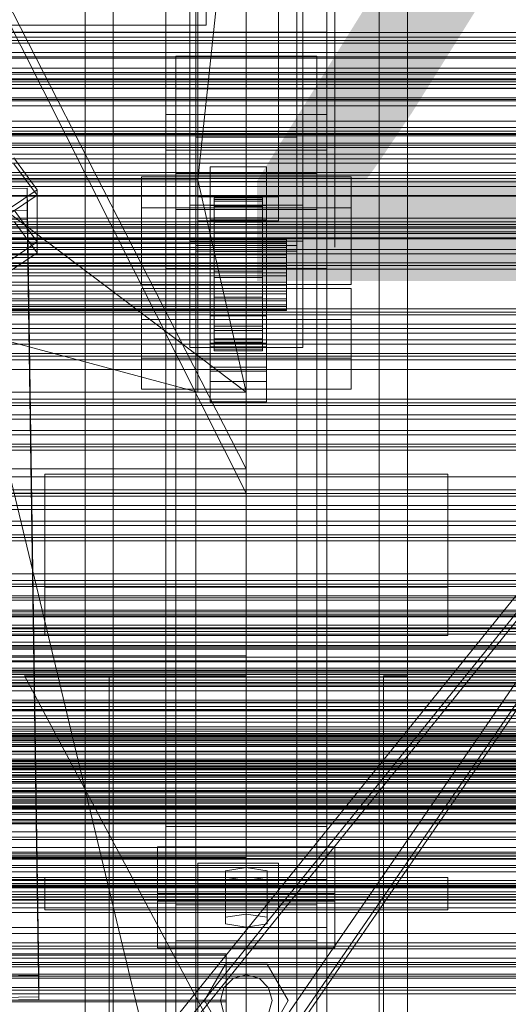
# Model space of a CAD drawing. Header units: millimetres. Extents: x -2233 to 61924, y -68080 to 6847.
# Tile 154 of 256: x 374 to 495, y -34623 to -34379. Entities that reach past the tile are written whole.
import ezdxf

# ---------------------------------------------------------------- set-up
doc = ezdxf.new("R2010")
doc.units = ezdxf.units.MM
for name, color, linetype, lineweight in [('COTAS_O', 1, 'Continuous', 0), ('COTAS_P', 1, 'Continuous', 0), ('frontal_briquetadora', 7, 'Continuous', 0), ('frontal_C01', 7, 'Continuous', 0), ('frontal_C02', 7, 'Continuous', 0), ('frontal_C03', 7, 'Continuous', 0), ('frontal_mezcladora', 7, 'Continuous', 0), ('frontal_secador', 7, 'Continuous', 0), ('frontal_tolva', 7, 'Continuous', 0), ('frontal_tolva-C01', 7, 'Continuous', 0)]:
    doc.layers.add(name, color=color, linetype=linetype, lineweight=lineweight)
doc.dimstyles.new('R19_100', dxfattribs={"dimtxt": 250, "dimasz": 150, "dimexe": 150, "dimexo": 80, "dimgap": 100, "dimtad": 1, "dimtih": 1, "dimtoh": 1, "dimdsep": 46, "dimcen": 0.09, "dimadec": 0, "dimazin": 0, "dimtfac": 1, "dimtdec": 4, "dimtofl": 0, "dimtmove": 0, "dimatfit": 3, "dimfxl": 1, "dimtolj": 1, "dimtzin": 0, "dimarcsym": 0})

# ---------------------------------------------------------------- blocks, each defined once
blk = doc.blocks.new('DIM_R27_48')
at = {"layer": 'COTAS_P'}
for p, q in [((-1750, -34600), (-1600, -34555)), ((2600, -34600), (2450, -34555)), ((-1750, -35500), (-1750, -34600)), ((-1750, -34600), (2600, -34600)), ((-1750, -34600), (-1600, -34645)), ((2600, -34600), (2450, -34645)), ((2600, -35500), (2600, -34600))]:
    blk.add_line(p, q, dxfattribs=at)
blk.add_text('4350 P', height=250, dxfattribs=at).set_placement((425, -34500))
blk = doc.blocks.new('DIM_R27_50')
at = {"layer": 'COTAS_P'}
for p, q in [((1705.78, -34504.95), (1551.9, -34475.9)), ((-194.22, -34704.95), (1705.78, -34504.95)), ((1705.78, -34504.95), (1561.32, -34565.4)), ((1800, -35400), (1705.78, -34504.95)), ((-194.22, -34704.95), (-49.75, -34644.49)), ((-100, -35600), (-194.22, -34704.95)), ((-194.22, -34704.95), (-40.33, -34734))]:
    blk.add_line(p, q, dxfattribs=at)
blk.add_text('1910.5 P', height=250, rotation=6.009, dxfattribs=at).set_placement((745.32, -34505.49))
blk = doc.blocks.new('DIM_R27_52')
at = {"layer": 'COTAS_O'}
for p, q in [((-1725, -33700), (-1575, -33655)), ((1725, -33700), (1575, -33655)), ((-1725, -34400), (-1725, -33700)), ((-1725, -33700), (1725, -33700)), ((-1725, -33700), (-1575, -33745)), ((1725, -33700), (1575, -33745)), ((1725, -34400), (1725, -33700))]:
    blk.add_line(p, q, dxfattribs=at)
blk.add_text('3450 O', height=250, dxfattribs=at).set_placement((0, -33600))
blk = doc.blocks.new('DIM_R27_53')
at = {"layer": 'COTAS_P'}
for p, q in [((-150, -32000), (550, -32000)), ((550, -32000), (505, -32150)), ((550, -34600), (550, -32000)), ((550, -32000), (595, -32150)), ((550, -34600), (505, -34450)), ((550, -34600), (595, -34450)), ((-150, -34600), (550, -34600))]:
    blk.add_line(p, q, dxfattribs=at)
blk.add_text('2600 P', height=250, rotation=90, dxfattribs=at).set_placement((450, -33300))
blk = doc.blocks.new('DIM_R27_56')
at = {"layer": 'COTAS_O'}
for p, q in [((-650, -34200), (-500, -34155)), ((650, -34200), (500, -34155)), ((-650, -34900), (-650, -34200)), ((-650, -34200), (650, -34200)), ((-650, -34200), (-500, -34245)), ((650, -34200), (500, -34245)), ((650, -34900), (650, -34200))]:
    blk.add_line(p, q, dxfattribs=at)
blk.add_text('1300 O', height=250, dxfattribs=at).set_placement((0, -34100))
blk = doc.blocks.new('DIM_R27_61')
at = {"layer": 'COTAS_P'}
for p, q in [((-305, -34680), (395, -34680)), ((395, -34680), (350, -34830)), ((395, -36000), (395, -34680)), ((395, -34680), (440, -34830)), ((395, -36000), (350, -35850)), ((395, -36000), (440, -35850)), ((-305, -36000), (395, -36000))]:
    blk.add_line(p, q, dxfattribs=at)
blk.add_text('1320 P', height=250, rotation=90, dxfattribs=at).set_placement((295, -35340))

msp = doc.modelspace()

# ---------------------------------------------------------------- linework, layer by layer
at = {"layer": 'frontal_briquetadora'}
for p, q in [((210, -33820), (416.55, -34680)), ((430, -34680), (430, -33820)), ((210, -34060), (430, -34490)), ((210, -34060), (430, -34496)), ((430, -34060), (430, -34490)), ((430, -34060), (430, -34496)), ((430, -34680), (430, -34260)), ((430, -34496), (430, -34260)), ((430, -34471), (210, -34305)), ((430, -34305), (418, -34418.333)), ((430, -34471), (430, -34305)), ((430, -34680), (430, -34305)), ((430, -34305), (430, -34496)), ((430, -34365.89), (430, -34381.1)), ((452, -34365.89), (452, -34381.1)), ((430, -34381.1), (430, -34394.762)), ((452, -34381.1), (452, -34394.762)), ((430, -34394.762), (430, -34406.677)), ((452, -34394.762), (452, -34406.677)), ((452, -34399.964), (452, -34398.226)), ((452, -34403.095), (452, -34399.964)), ((452, -34407), (452, -34403.095)), ((210, -34407), (452, -34407)), ((430, -34406.677), (430, -34416.673)), ((452, -34406.677), (452, -34416.673)), ((452, -34407), (452, -34410.905)), ((452, -34410.905), (452, -34414.036)), ((452, -34414.036), (452, -34415.774)), ((222, -34418.333), (418, -34418.333)), ((418, -34471), (222, -34418.333)), ((418, -34418.333), (418, -34471)), ((430, -34471), (418, -34418.333)), ((430, -34416.673), (430, -34424.603)), ((452, -34416.673), (452, -34424.603)), ((430, -34424.603), (430, -34430.351)), ((452, -34424.603), (452, -34430.351)), ((430, -34430.351), (430, -34433.833)), ((452, -34430.351), (452, -34433.833)), ((430, -34433.833), (430, -34435)), ((452, -34433.833), (452, -34435)), ((210, -34471), (430, -34471)), ((430, -34471), (222, -34471)), ((418, -34471), (222, -34471)), ((418, -34471), (430, -34471)), ((430, -34471), (430, -34680)), ((430, -34471), (430, -34496)), ((430, -34490), (210, -34490)), ((210, -34496), (430, -34496)), ((430, -34496), (430, -34680))]:
    msp.add_line(p, q, dxfattribs=at)
at = {"layer": 'frontal_C01'}
for p, q in [((417.5, -34657.873), (417.5, -34055.074)), ((442.5, -34055.074), (442.5, -34657.873)), ((417.5, -34684.054), (417.5, -34081.254)), ((442.5, -34684.054), (442.5, -34081.254)), ((410, -34410.962), (410, -34087.423)), ((450, -34410.962), (450, -34087.423)), ((410, -34646.889), (410, -34323.351)), ((450, -34323.351), (450, -34646.889)), ((450, -34381.706), (450, -34348.002)), ((416, -34451.787), (416, -34360.426)), ((444, -34360.426), (444, -34451.787)), ((416, -34368.515), (416, -34459.876)), ((444, -34459.876), (444, -34368.515)), ((410, -34695.038), (410, -34371.499)), ((450, -34381.706), (450, -34370.922)), ((450, -34695.038), (450, -34371.499)), ((410, -34372.443), (410, -34410.962)), ((410, -34695.982), (410, -34372.443)), ((450, -34410.962), (450, -34372.443)), ((450, -34372.443), (450, -34695.982)), ((-450, -34381.706), (450, -34381.706)), ((412.5, -34395.747), (412.5, -34387.659)), ((412.5, -34387.659), (447.5, -34387.659)), ((412.5, -34666.919), (412.5, -34387.659)), ((447.5, -34387.659), (447.5, -34395.747)), ((447.5, -34387.659), (447.5, -34666.919)), ((447.5, -34395.747), (412.5, -34395.747)), ((412.5, -34675.008), (412.5, -34395.747)), ((447.5, -34675.008), (447.5, -34395.747)), ((410, -34410.962), (450, -34410.962)), ((410, -34734.501), (410, -34410.962)), ((450, -34734.501), (450, -34410.962)), ((372.35, -34412.905), (378.086, -34420.791)), ((357.646, -34420.67), (375.644, -34420.425)), ((378.086, -34420.791), (366.618, -34428.527)), ((375.644, -34420.425), (375.644, -34425.817)), ((375.644, -34420.425), (378.512, -34615.535)), ((378.143, -34433.733), (378.086, -34420.791)), ((375.644, -34425.817), (357.646, -34426.063)), ((378.143, -34433.733), (372.408, -34425.846)), ((378.512, -34620.928), (375.644, -34425.817)), ((366.675, -34441.469), (378.143, -34433.733)), ((404, -34462.533), (404, -34445.278)), ((404, -34445.278), (456, -34445.278)), ((404, -34452.982), (404, -34445.278)), ((456, -34445.278), (456, -34462.533)), ((456, -34445.278), (456, -34452.982)), ((444, -34451.787), (416, -34451.787)), ((416, -34451.787), (416, -34459.876)), ((444, -34459.876), (444, -34451.787)), ((456, -34452.982), (404, -34452.982)), ((404, -34452.982), (404, -34470.237)), ((456, -34470.237), (456, -34452.982)), ((416, -34459.876), (444, -34459.876)), ((456, -34462.533), (404, -34462.533)), ((404, -34462.533), (404, -34470.237)), ((456, -34470.237), (456, -34462.533)), ((404, -34470.237), (456, -34470.237)), ((380, -34519.343), (380, -34491.345)), ((380, -34491.345), (480, -34491.345)), ((380, -34531.343), (380, -34491.345)), ((480, -34491.345), (480, -34519.343)), ((480, -34491.345), (480, -34531.343)), ((480, -34519.343), (380, -34519.343)), ((380, -34519.343), (380, -34531.343)), ((480, -34531.343), (480, -34519.343)), ((430, -34531.343), (-430, -34531.343)), ((380, -34531.343), (480, -34531.343)), ((430, -34531.343), (430, -34536.343)), ((430, -34536.343), (-430, -34536.343)), ((430, -34536.343), (430, -34586.343)), ((430, -34644.343), (375, -34541.343)), ((375, -34541.343), (430, -34541.343)), ((390, -34644.343), (390, -34541.343)), ((390, -34541.343), (396, -34541.343)), ((396, -34644.343), (396, -34541.343)), ((430, -34541.343), (430, -34644.343)), ((464, -34644.343), (464, -34541.343)), ((464, -34541.343), (470, -34541.343)), ((470, -34644.343), (470, -34541.343)), ((408, -34597.189), (408, -34583.709)), ((408, -34583.709), (452, -34583.709)), ((408, -34595.264), (408, -34583.709)), ((452, -34583.709), (452, -34597.189)), ((452, -34583.709), (452, -34595.264)), ((430, -34586.343), (-430, -34586.343)), ((430, -34586.343), (430, -34591.343)), ((418, -34593.145), (418, -34587.753)), ((418, -34587.753), (438, -34587.753)), ((418, -34733.054), (418, -34587.753)), ((430, -34588.831), (424.804, -34589.64)), ((435.196, -34589.64), (430, -34588.831)), ((430, -34600.387), (430, -34588.831)), ((438, -34587.753), (438, -34593.145)), ((438, -34587.753), (438, -34733.054)), ((430, -34591.343), (-430, -34591.343)), ((380, -34591.343), (480, -34591.343)), ((380, -34599.343), (380, -34591.343)), ((424.804, -34589.64), (424.804, -34591.258)), ((424.804, -34601.196), (424.804, -34589.64)), ((424.804, -34591.258), (430, -34592.067)), ((424.804, -34602.813), (424.804, -34591.258)), ((430, -34592.067), (435.196, -34591.258)), ((435.196, -34591.258), (435.196, -34589.64)), ((435.196, -34601.196), (435.196, -34589.64)), ((435.196, -34602.813), (435.196, -34591.258)), ((480, -34599.343), (480, -34591.343)), ((438, -34593.145), (418, -34593.145)), ((418, -34593.145), (418, -34738.446)), ((430, -34592.067), (430, -34603.622)), ((438, -34738.446), (438, -34593.145)), ((452, -34595.264), (408, -34595.264)), ((408, -34595.264), (408, -34608.745)), ((452, -34608.745), (452, -34595.264)), ((452, -34597.189), (408, -34597.189)), ((408, -34597.189), (408, -34608.745)), ((452, -34608.745), (452, -34597.189)), ((380, -34599.343), (480, -34599.343)), ((390, -34599.343), (397, -34599.343)), ((390, -35975), (390, -34599.343)), ((397, -35975), (397, -34599.343)), ((397, -34599.343), (463, -34599.343)), ((424.804, -34601.196), (430, -34600.387)), ((424.804, -34602.813), (424.804, -34601.196)), ((430, -34600.387), (435.196, -34601.196)), ((435.196, -34601.196), (435.196, -34602.813)), ((463, -34599.343), (470, -34599.343)), ((463, -35975), (463, -34599.343)), ((470, -35975), (470, -34599.343)), ((430, -34603.622), (424.804, -34602.813)), ((435.196, -34602.813), (430, -34603.622)), ((408, -34608.745), (452, -34608.745)), ((-425, -34610.606), (425, -34610.606)), ((425, -34610.606), (425, -34624.302)), ((425, -34610.606), (425, -34622.162)), ((419.6, -34621.843), (424.8, -34612.836)), ((424.8, -34612.836), (435.2, -34612.836)), ((435.2, -34612.836), (440.4, -34621.843)), ((378.512, -34615.535), (360.514, -34615.781)), ((378.512, -34620.928), (378.512, -34615.535)), ((426.8, -34616.301), (430, -34615.443)), ((430, -34615.443), (433.2, -34616.301)), ((423.6, -34621.843), (424.457, -34618.643)), ((424.457, -34618.643), (426.8, -34616.301)), ((433.2, -34616.301), (435.543, -34618.643)), ((435.543, -34618.643), (436.4, -34621.843)), ((360.514, -34621.173), (378.512, -34620.928)), ((425, -34622.162), (-425, -34622.162)), ((424.8, -34630.85), (419.6, -34621.843)), ((424.457, -34625.043), (423.6, -34621.843)), ((425, -34635.858), (425, -34622.162)), ((440.4, -34621.843), (435.2, -34630.85)), ((436.4, -34621.843), (435.543, -34625.043))]:
    msp.add_line(p, q, dxfattribs=at)
at = {"layer": 'frontal_C02'}
for p, q in [((390, -35975), (390, -33530.372)), ((397, -35975), (397, -33530.372)), ((463, -35975), (463, -33530.372)), ((470, -35975), (470, -33530.372)), ((390, -35975), (390, -34035.57)), ((397, -35975), (397, -34035.57)), ((463, -35975), (463, -34035.57)), ((470, -35975), (470, -34035.57)), ((410, -34402.112), (410, -34044.45)), ((450, -34044.45), (450, -34402.112)), ((410, -34440.294), (410, -34082.632)), ((450, -34440.294), (450, -34082.632)), ((410, -34578.704), (410, -34221.042)), ((450, -34221.042), (450, -34578.704)), ((417.5, -34406.362), (417.5, -34230.064)), ((442.5, -34230.064), (442.5, -34406.362)), ((417.5, -34436.044), (417.5, -34259.747)), ((442.5, -34436.044), (442.5, -34259.747)), ((410, -34626.431), (410, -34268.769)), ((450, -34626.431), (450, -34268.769)), ((418, -34422.539), (418, -34278.508)), ((438, -34278.508), (438, -34422.539)), ((418, -34284.469), (418, -34428.5)), ((438, -34428.5), (438, -34284.469)), ((416, -34424.583), (416, -34332.424)), ((444, -34332.424), (444, -34424.583)), ((416, -34341.366), (416, -34433.524)), ((444, -34433.524), (444, -34341.366)), ((450, -34402.112), (410, -34402.112)), ((410, -34402.112), (410, -34440.294)), ((410, -34759.774), (410, -34402.112)), ((450, -34440.294), (450, -34402.112)), ((450, -34402.112), (450, -34759.774)), ((417.5, -34436.044), (417.5, -34406.362)), ((417.5, -34406.362), (442.5, -34406.362)), ((442.5, -34407.76), (417.5, -34407.76)), ((417.5, -34407.76), (417.5, -34434.646)), ((417.5, -34946.786), (417.5, -34407.76)), ((442.5, -34406.362), (442.5, -34436.044)), ((442.5, -34434.646), (442.5, -34407.76)), ((442.5, -34407.76), (442.5, -34946.786)), ((372.35, -34414.336), (378.086, -34422.154)), ((421, -34418.721), (421, -34415.144)), ((421, -34415.144), (435, -34415.144)), ((421, -34455.235), (421, -34415.144)), ((435, -34415.144), (435, -34418.721)), ((435, -34415.144), (435, -34455.235)), ((404, -34436.682), (404, -34417.607)), ((404, -34417.607), (456, -34417.607)), ((404, -34425.243), (404, -34417.607)), ((412.5, -34425.674), (412.5, -34416.732)), ((412.5, -34416.732), (447.5, -34416.732)), ((412.5, -34598.096), (412.5, -34416.732)), ((447.5, -34416.732), (447.5, -34425.674)), ((447.5, -34416.732), (447.5, -34598.096)), ((456, -34417.607), (456, -34436.682)), ((456, -34417.607), (456, -34425.243)), ((435, -34418.721), (421, -34418.721)), ((421, -34418.721), (421, -34458.812)), ((435, -34458.812), (435, -34418.721)), ((357.646, -34422.465), (375.644, -34422.222)), ((378.086, -34422.154), (366.618, -34429.823)), ((375.644, -34422.222), (375.644, -34428.183)), ((375.644, -34422.222), (378.512, -34615.627)), ((378.143, -34436.46), (378.086, -34422.154)), ((438, -34422.539), (418, -34422.539)), ((418, -34422.539), (418, -34428.5)), ((422, -34432.754), (422, -34422.763)), ((422, -34422.763), (422, -34423.209)), ((422, -34422.763), (434, -34422.763)), ((422, -34423.61), (422, -34422.763)), ((422, -34432.965), (422, -34423.209)), ((422, -34423.209), (422, -34424.918)), ((422, -34423.209), (434, -34423.209)), ((434, -34423.209), (434, -34422.763)), ((434, -34422.763), (434, -34432.754)), ((434, -34422.763), (434, -34423.61)), ((434, -34424.918), (434, -34423.209)), ((434, -34423.209), (434, -34432.965)), ((438, -34428.5), (438, -34422.539)), ((456, -34425.243), (404, -34425.243)), ((404, -34425.243), (404, -34444.318)), ((447.5, -34425.674), (412.5, -34425.674)), ((412.5, -34607.038), (412.5, -34425.674)), ((444, -34424.583), (416, -34424.583)), ((416, -34424.583), (416, -34433.524)), ((421, -34428.258), (421, -34424.682)), ((421, -34424.682), (435, -34424.682)), ((421, -34464.773), (421, -34424.682)), ((422, -34433.156), (422, -34423.61)), ((422, -34423.61), (434, -34423.61)), ((422, -34425.694), (422, -34423.61)), ((422, -34433.775), (422, -34424.918)), ((422, -34424.918), (422, -34427.774)), ((422, -34424.918), (434, -34424.918)), ((422, -34434.143), (422, -34425.694)), ((422, -34425.694), (434, -34425.694)), ((422, -34428.872), (422, -34425.694)), ((434, -34423.61), (434, -34433.156)), ((434, -34423.61), (434, -34425.694)), ((434, -34427.774), (434, -34424.918)), ((434, -34424.918), (434, -34433.775)), ((434, -34425.694), (434, -34434.143)), ((434, -34425.694), (434, -34428.872)), ((435, -34424.682), (435, -34428.258)), ((435, -34424.682), (435, -34464.773)), ((444, -34433.524), (444, -34424.583)), ((447.5, -34607.038), (447.5, -34425.674)), ((456, -34444.318), (456, -34425.243)), ((375.644, -34428.183), (357.646, -34428.427)), ((378.512, -34621.588), (375.644, -34428.183)), ((422, -34435.128), (422, -34427.774)), ((422, -34427.774), (422, -34431.583)), ((422, -34427.774), (434, -34427.774)), ((434, -34431.583), (434, -34427.774)), ((434, -34427.774), (434, -34435.128)), ((378.143, -34436.46), (372.408, -34428.643)), ((418, -34428.5), (438, -34428.5)), ((435, -34428.258), (421, -34428.258)), ((421, -34428.258), (421, -34468.349)), ((422, -34435.648), (422, -34428.872)), ((422, -34428.872), (434, -34428.872)), ((422, -34432.927), (422, -34428.872)), ((434, -34428.872), (434, -34435.648)), ((434, -34428.872), (434, -34432.927)), ((435, -34468.349), (435, -34428.258)), ((-440, -34432.754), (440, -34432.754)), ((-440, -34432.965), (440, -34432.965)), ((422, -34436.932), (422, -34431.583)), ((422, -34431.583), (422, -34436.084)), ((422, -34431.583), (434, -34431.583)), ((422, -34432.965), (422, -34432.754)), ((434, -34432.754), (422, -34432.754)), ((422, -34432.754), (422, -34433.156)), ((422, -34437.569), (422, -34432.927)), ((422, -34432.927), (434, -34432.927)), ((422, -34437.583), (422, -34432.927)), ((422, -34433.775), (422, -34432.965)), ((434, -34432.965), (422, -34432.965)), ((434, -34436.084), (434, -34431.583)), ((434, -34431.583), (434, -34436.932)), ((434, -34432.754), (434, -34432.965)), ((434, -34433.156), (434, -34432.754)), ((434, -34432.927), (434, -34437.569)), ((434, -34432.927), (434, -34437.583)), ((434, -34432.965), (434, -34433.775)), ((440, -34432.965), (440, -34432.754)), ((440, -34432.754), (440, -34433.156)), ((440, -34433.775), (440, -34432.965)), ((-440, -34433.156), (440, -34433.156)), ((-440, -34433.775), (440, -34433.775)), ((-440, -34434.143), (440, -34434.143)), ((-440, -34435.128), (440, -34435.128)), ((416, -34433.524), (444, -34433.524)), ((417.5, -34434.646), (442.5, -34434.646)), ((417.5, -34973.672), (417.5, -34434.646)), ((434, -34433.156), (422, -34433.156)), ((422, -34433.156), (422, -34434.143)), ((422, -34435.128), (422, -34433.775)), ((434, -34433.775), (422, -34433.775)), ((434, -34434.143), (422, -34434.143)), ((422, -34434.143), (422, -34435.648)), ((422, -34436.932), (422, -34435.128)), ((434, -34435.128), (422, -34435.128)), ((434, -34434.143), (434, -34433.156)), ((434, -34433.775), (434, -34435.128)), ((434, -34435.648), (434, -34434.143)), ((434, -34435.128), (434, -34436.932)), ((440, -34433.156), (440, -34434.143)), ((440, -34435.128), (440, -34433.775)), ((440, -34434.143), (440, -34435.648)), ((440, -34436.932), (440, -34435.128)), ((442.5, -34973.672), (442.5, -34434.646)), ((-440, -34435.648), (440, -34435.648)), ((-440, -34436.932), (440, -34436.932)), ((-440, -34437.569), (440, -34437.569)), ((366.675, -34444.129), (378.143, -34436.46)), ((456, -34436.682), (404, -34436.682)), ((404, -34436.682), (404, -34444.318)), ((442.5, -34436.044), (417.5, -34436.044)), ((434, -34435.648), (422, -34435.648)), ((422, -34435.648), (422, -34437.569)), ((422, -34436.084), (422, -34439.064)), ((434, -34436.084), (422, -34436.084)), ((422, -34436.084), (422, -34440.971)), ((422, -34439.064), (422, -34436.932)), ((434, -34436.932), (422, -34436.932)), ((434, -34437.569), (422, -34437.569)), ((422, -34437.569), (422, -34439.774)), ((422, -34439.774), (422, -34437.583)), ((422, -34437.583), (434, -34437.583)), ((422, -34442.523), (422, -34437.583)), ((434, -34437.569), (434, -34435.648)), ((434, -34439.064), (434, -34436.084)), ((434, -34440.971), (434, -34436.084)), ((434, -34436.932), (434, -34439.064)), ((434, -34439.774), (434, -34437.569)), ((434, -34437.583), (434, -34439.774)), ((434, -34437.583), (434, -34442.523)), ((440, -34435.648), (440, -34437.569)), ((440, -34439.064), (440, -34436.932)), ((440, -34437.569), (440, -34439.774)), ((456, -34444.318), (456, -34436.682)), ((440, -34439.064), (-440, -34439.064)), ((-440, -34439.774), (440, -34439.774)), ((410, -34440.294), (450, -34440.294)), ((410, -34797.956), (410, -34440.294)), ((422, -34439.064), (434, -34439.064)), ((422, -34441.379), (422, -34439.064)), ((434, -34439.774), (422, -34439.774)), ((422, -34439.774), (422, -34442.114)), ((434, -34439.064), (434, -34441.379)), ((434, -34442.114), (434, -34439.774)), ((440, -34441.379), (440, -34439.064)), ((440, -34439.774), (440, -34442.114)), ((450, -34797.956), (450, -34440.294)), ((-440, -34441.379), (440, -34441.379)), ((-440, -34442.114), (440, -34442.114)), ((422, -34441.379), (422, -34440.971)), ((422, -34440.971), (422, -34445.911)), ((422, -34440.971), (434, -34440.971)), ((422, -34443.719), (422, -34441.379)), ((434, -34441.379), (422, -34441.379)), ((422, -34442.114), (422, -34442.523)), ((434, -34442.114), (422, -34442.114)), ((422, -34442.114), (422, -34444.429)), ((422, -34442.523), (434, -34442.523)), ((422, -34447.41), (422, -34442.523)), ((434, -34445.911), (434, -34440.971)), ((434, -34440.971), (434, -34441.379)), ((434, -34441.379), (434, -34443.719)), ((434, -34442.523), (434, -34442.114)), ((434, -34444.429), (434, -34442.114)), ((434, -34442.523), (434, -34447.41)), ((440, -34443.719), (440, -34441.379)), ((440, -34442.114), (440, -34444.429)), ((-440, -34443.719), (440, -34443.719)), ((-440, -34444.429), (440, -34444.429)), ((404, -34444.318), (456, -34444.318)), ((422, -34445.925), (422, -34443.719)), ((422, -34443.719), (422, -34445.911)), ((434, -34443.719), (422, -34443.719)), ((422, -34444.429), (422, -34447.41)), ((434, -34444.429), (422, -34444.429)), ((422, -34444.429), (422, -34446.561)), ((434, -34445.911), (434, -34443.719)), ((434, -34443.719), (434, -34445.925)), ((434, -34447.41), (434, -34444.429)), ((434, -34446.561), (434, -34444.429)), ((440, -34445.925), (440, -34443.719)), ((440, -34444.429), (440, -34446.561)), ((-440, -34445.925), (440, -34445.925)), ((-440, -34446.561), (440, -34446.561)), ((422, -34445.911), (422, -34450.567)), ((422, -34445.911), (434, -34445.911)), ((422, -34447.845), (422, -34445.925)), ((422, -34445.925), (422, -34450.567)), ((434, -34445.925), (422, -34445.925)), ((422, -34446.561), (422, -34451.911)), ((434, -34446.561), (422, -34446.561)), ((422, -34446.561), (422, -34448.365)), ((422, -34447.41), (434, -34447.41)), ((422, -34451.911), (422, -34447.41)), ((434, -34450.567), (434, -34445.911)), ((434, -34450.567), (434, -34445.925)), ((434, -34445.925), (434, -34447.845)), ((434, -34451.911), (434, -34446.561)), ((434, -34448.365), (434, -34446.561)), ((434, -34447.41), (434, -34451.911)), ((440, -34447.845), (440, -34445.925)), ((440, -34446.561), (440, -34448.365)), ((-440, -34447.845), (440, -34447.845)), ((-440, -34448.365), (440, -34448.365)), ((-440, -34449.351), (440, -34449.351)), ((-440, -34449.718), (440, -34449.718)), ((422, -34449.351), (422, -34447.845)), ((422, -34447.845), (422, -34454.622)), ((434, -34447.845), (422, -34447.845)), ((422, -34448.365), (422, -34455.719)), ((434, -34448.365), (422, -34448.365)), ((422, -34448.365), (422, -34449.718)), ((422, -34450.338), (422, -34449.351)), ((422, -34449.351), (422, -34457.799)), ((434, -34449.351), (422, -34449.351)), ((422, -34449.718), (422, -34458.575)), ((434, -34449.718), (422, -34449.718)), ((422, -34449.718), (422, -34450.528)), ((434, -34454.622), (434, -34447.845)), ((434, -34447.845), (434, -34449.351)), ((434, -34455.719), (434, -34448.365)), ((434, -34449.718), (434, -34448.365)), ((434, -34457.799), (434, -34449.351)), ((434, -34449.351), (434, -34450.338)), ((434, -34458.575), (434, -34449.718)), ((434, -34450.528), (434, -34449.718)), ((440, -34449.351), (440, -34447.845)), ((440, -34448.365), (440, -34449.718)), ((440, -34450.338), (440, -34449.351)), ((440, -34449.718), (440, -34450.528)), ((-440, -34450.338), (440, -34450.338)), ((-440, -34450.528), (440, -34450.528)), ((-440, -34450.739), (440, -34450.739)), ((421, -34465.784), (421, -34452.073)), ((421, -34452.073), (435, -34452.073)), ((421, -34459.71), (421, -34452.073)), ((422, -34450.739), (422, -34450.338)), ((422, -34450.338), (422, -34459.883)), ((434, -34450.338), (422, -34450.338)), ((422, -34450.528), (422, -34460.285)), ((434, -34450.528), (422, -34450.528)), ((422, -34450.528), (422, -34450.739)), ((422, -34450.567), (422, -34454.622)), ((422, -34450.567), (434, -34450.567)), ((422, -34450.739), (422, -34460.731)), ((434, -34450.739), (422, -34450.739)), ((422, -34451.911), (434, -34451.911)), ((422, -34455.719), (422, -34451.911)), ((434, -34459.883), (434, -34450.338)), ((434, -34450.338), (434, -34450.739)), ((434, -34460.285), (434, -34450.528)), ((434, -34450.739), (434, -34450.528)), ((434, -34454.622), (434, -34450.567)), ((434, -34460.731), (434, -34450.739)), ((434, -34451.911), (434, -34455.719)), ((435, -34452.073), (435, -34465.784)), ((435, -34452.073), (435, -34459.71)), ((440, -34450.739), (440, -34450.338)), ((440, -34450.528), (440, -34450.739)), ((422, -34454.622), (422, -34457.799)), ((422, -34454.622), (434, -34454.622)), ((434, -34457.799), (434, -34454.622)), ((435, -34455.235), (421, -34455.235)), ((421, -34455.235), (421, -34458.812)), ((422, -34455.719), (434, -34455.719)), ((422, -34458.575), (422, -34455.719)), ((434, -34455.719), (434, -34458.575)), ((435, -34458.812), (435, -34455.235)), ((421, -34458.812), (435, -34458.812)), ((435, -34459.71), (421, -34459.71)), ((421, -34459.71), (421, -34473.42)), ((422, -34457.799), (422, -34459.883)), ((422, -34457.799), (434, -34457.799)), ((422, -34458.575), (434, -34458.575)), ((422, -34460.285), (422, -34458.575)), ((422, -34459.883), (422, -34460.731)), ((422, -34459.883), (434, -34459.883)), ((434, -34459.883), (434, -34457.799)), ((434, -34458.575), (434, -34460.285)), ((434, -34460.731), (434, -34459.883)), ((435, -34473.42), (435, -34459.71)), ((422, -34460.285), (434, -34460.285)), ((422, -34460.731), (422, -34460.285)), ((422, -34460.731), (434, -34460.731)), ((434, -34460.285), (434, -34460.731)), ((435, -34464.773), (421, -34464.773)), ((421, -34464.773), (421, -34468.349)), ((435, -34468.349), (435, -34464.773)), ((435, -34465.784), (421, -34465.784)), ((421, -34465.784), (421, -34473.42)), ((435, -34473.42), (435, -34465.784)), ((421, -34468.349), (435, -34468.349)), ((421, -34473.42), (435, -34473.42)), ((450, -34578.704), (410, -34578.704)), ((410, -34578.704), (410, -34626.431)), ((410, -34936.365), (410, -34578.704)), ((450, -34626.431), (450, -34578.704)), ((450, -34578.704), (450, -34936.365)), ((-450, -34591.833), (450, -34591.833)), ((450, -34591.833), (450, -34603.756)), ((450, -34591.833), (450, -34625.243)), ((447.5, -34598.096), (412.5, -34598.096)), ((412.5, -34598.096), (412.5, -34607.038)), ((447.5, -34607.038), (447.5, -34598.096)), ((450, -34603.756), (-450, -34603.756)), ((450, -34637.165), (450, -34603.756)), ((412.5, -34607.038), (447.5, -34607.038)), ((-425, -34610.274), (425, -34610.274)), ((425, -34610.274), (425, -34625.415)), ((425, -34610.274), (425, -34621.728)), ((378.512, -34615.627), (360.514, -34615.87)), ((378.512, -34621.588), (378.512, -34615.627)), ((425, -34621.728), (-425, -34621.728)), ((360.514, -34621.831), (378.512, -34621.588)), ((425, -34636.869), (425, -34621.728))]:
    msp.add_line(p, q, dxfattribs=at)
at = {"layer": 'frontal_C03'}
for p, q in [((1250, -34382.923), (-1250, -34382.923)), ((1250, -34383.804), (-1250, -34383.804)), ((1250, -34384.458), (-1250, -34384.458)), ((1250, -34386.765), (-1250, -34386.765)), ((-1250, -34387.823), (1250, -34387.823)), ((1250, -34390.675), (-1250, -34390.675)), ((1250, -34391.732), (-1250, -34391.732)), ((1250, -34394.039), (-1250, -34394.039)), ((-1500, -34395.695), (1500, -34395.695)), ((1250, -34394.693), (-1250, -34394.693)), ((1250, -34395.574), (-1250, -34395.574)), ((1530, -34398.773), (-1530, -34398.773)), ((1530, -34403.773), (-1530, -34403.773)), ((1250, -34405.381), (-1250, -34405.381)), ((1250, -34406.262), (-1250, -34406.262)), ((1500, -34407.104), (-1500, -34407.104)), ((1500, -34407.389), (-1500, -34407.389)), ((1250, -34406.915), (-1250, -34406.915)), ((1250, -34409.223), (-1250, -34409.223)), ((-1250, -34410.28), (1250, -34410.28)), ((1250, -34413.132), (-1250, -34413.132)), ((1250, -34414.19), (-1250, -34414.19)), ((1250, -34416.497), (-1250, -34416.497)), ((1250, -34417.151), (-1250, -34417.151)), ((1250, -34418.032), (-1250, -34418.032)), ((-1500, -34418.797), (1500, -34418.797)), ((-1500, -34422.245), (1500, -34422.245)), ((1250, -34427.838), (-1250, -34427.838)), ((1250, -34428.72), (-1250, -34428.72)), ((1250, -34429.373), (-1250, -34429.373)), ((1500, -34431.228), (-1500, -34431.228)), ((1250, -34431.68), (-1250, -34431.68)), ((-1250, -34432.738), (1250, -34432.738)), ((1250, -34435.59), (-1250, -34435.59)), ((1250, -34436.647), (-1250, -34436.647)), ((1250, -34438.955), (-1250, -34438.955)), ((1250, -34439.608), (-1250, -34439.608)), ((1250, -34440.49), (-1250, -34440.49)), ((1250, -34450.296), (-1250, -34450.296)), ((1250, -34451.177), (-1250, -34451.177)), ((1250, -34451.831), (-1250, -34451.831)), ((1250, -34454.138), (-1250, -34454.138)), ((1500, -34456.351), (-1500, -34456.351)), ((-1250, -34455.195), (1250, -34455.195)), ((1250, -34458.048), (-1250, -34458.048)), ((1250, -34459.105), (-1250, -34459.105)), ((1250, -34461.412), (-1250, -34461.412)), ((1250, -34462.066), (-1250, -34462.066)), ((1250, -34462.947), (-1250, -34462.947)), ((-1500, -34465.334), (1500, -34465.334)), ((1250, -34472.754), (-1250, -34472.754)), ((1250, -34473.635), (-1250, -34473.635)), ((1250, -34474.288), (-1250, -34474.288)), ((1250, -34476.596), (-1250, -34476.596)), ((-1250, -34477.653), (1250, -34477.653)), ((1250, -34480.505), (-1250, -34480.505)), ((1250, -34481.563), (-1250, -34481.563)), ((1250, -34483.87), (-1250, -34483.87)), ((1250, -34484.523), (-1250, -34484.523)), ((1250, -34485.405), (-1250, -34485.405)), ((1250, -34495.211), (-1250, -34495.211)), ((1250, -34496.092), (-1250, -34496.092)), ((1250, -34496.746), (-1250, -34496.746)), ((1250, -34499.053), (-1250, -34499.053)), ((-1250, -34500.111), (1250, -34500.111)), ((1250, -34502.963), (-1250, -34502.963)), ((1250, -34504.02), (-1250, -34504.02)), ((1250, -34506.328), (-1250, -34506.328)), ((1250, -34506.981), (-1250, -34506.981)), ((1250, -34507.862), (-1250, -34507.862)), ((1250, -34517.669), (-1250, -34517.669)), ((1250, -34518.55), (-1250, -34518.55)), ((1250, -34519.204), (-1250, -34519.204)), ((1250, -34521.511), (-1250, -34521.511)), ((-1250, -34522.568), (1250, -34522.568)), ((1250, -34525.42), (-1250, -34525.42)), ((1250, -34526.478), (-1250, -34526.478)), ((1250, -34528.785), (-1250, -34528.785)), ((1250, -34529.439), (-1250, -34529.439)), ((1250, -34530.32), (-1250, -34530.32)), ((-1250, -34532.986), (1250, -34532.986)), ((-1250, -34533.783), (1250, -34533.783)), ((-1250, -34534.368), (1250, -34534.368)), ((-1250, -34536.706), (1250, -34536.706)), ((-1250, -34537.835), (1250, -34537.835)), ((1250, -34540.126), (-1250, -34540.126)), ((1250, -34541.008), (-1250, -34541.008)), ((-1250, -34541.554), (1250, -34541.554)), ((1250, -34541.661), (-1250, -34541.661)), ((-1250, -34543.151), (1250, -34543.151)), ((1250, -34543.969), (-1250, -34543.969)), ((-1250, -34545.026), (1250, -34545.026)), ((1250, -34547.878), (-1250, -34547.878)), ((-1250, -34547.998), (1250, -34547.998)), ((1250, -34548.935), (-1250, -34548.935)), ((-1250, -34549.954), (1250, -34549.954)), ((1250, -34551.243), (-1250, -34551.243)), ((1250, -34551.896), (-1250, -34551.896)), ((1250, -34552.778), (-1250, -34552.778)), ((-1268, -34555.971), (1268, -34555.971)), ((-1268, -34556.196), (1268, -34556.196)), ((-1268, -34556.36), (1268, -34556.36)), ((-1268, -34557.018), (1268, -34557.018)), ((-1268, -34557.335), (1268, -34557.335)), ((-1250, -34555.598), (1250, -34555.598)), ((-1268, -34558.381), (1268, -34558.381)), ((-1268, -34558.83), (1268, -34558.83)), ((1250, -34557.779), (-1250, -34557.779)), ((-1268, -34560.194), (1268, -34560.194)), ((-1268, -34560.744), (1268, -34560.744)), ((-1268, -34562.331), (1268, -34562.331)), ((1268, -34562.945), (-1268, -34562.945)), ((-1268, -34564.648), (1268, -34564.648)), ((1250, -34562.584), (-1250, -34562.584)), ((1250, -34563.465), (-1250, -34563.465)), ((-1250, -34563.837), (1250, -34563.837)), ((1250, -34564.119), (-1250, -34564.119)), ((-1268, -34565.283), (1268, -34565.283)), ((-1268, -34566.987), (1268, -34566.987)), ((-1250, -34566.095), (1250, -34566.095)), ((1250, -34566.426), (-1250, -34566.426)), ((-1268, -34567.6), (1268, -34567.6)), ((-1268, -34569.188), (1268, -34569.188)), ((-1268, -34569.738), (1268, -34569.738)), ((-1250, -34567.484), (1250, -34567.484)), ((-1268, -34571.101), (1268, -34571.101)), ((-1268, -34571.55), (1268, -34571.55)), ((1250, -34570.336), (-1250, -34570.336)), ((1250, -34571.393), (-1250, -34571.393)), ((-1250, -34572.152), (1250, -34572.152)), ((-1268, -34572.596), (1268, -34572.596)), ((-1268, -34572.914), (1268, -34572.914)), ((-1268, -34573.572), (1268, -34573.572)), ((-1268, -34573.736), (1268, -34573.736)), ((-1268, -34573.96), (1268, -34573.96)), ((1250, -34573.7), (-1250, -34573.7)), ((-1250, -34574.333), (1250, -34574.333)), ((1250, -34574.354), (-1250, -34574.354)), ((1250, -34575.235), (-1250, -34575.235)), ((-1250, -34579.978), (1250, -34579.978)), ((-1250, -34581.934), (1250, -34581.934)), ((1250, -34585.042), (-1250, -34585.042)), ((1250, -34585.923), (-1250, -34585.923)), ((1250, -34586.576), (-1250, -34586.576)), ((-1250, -34586.781), (1250, -34586.781)), ((-1250, -34588.377), (1250, -34588.377)), ((1250, -34588.884), (-1250, -34588.884)), ((-1250, -34589.941), (1250, -34589.941)), ((-1250, -34592.097), (1250, -34592.097)), ((1250, -34592.793), (-1250, -34592.793)), ((-1250, -34593.226), (1250, -34593.226)), ((1250, -34593.851), (-1250, -34593.851)), ((-1250, -34595.564), (1250, -34595.564)), ((-1250, -34596.148), (1250, -34596.148)), ((1250, -34596.158), (-1250, -34596.158)), ((1250, -34596.812), (-1250, -34596.812)), ((-1250, -34596.946), (1250, -34596.946)), ((1250, -34597.693), (-1250, -34597.693)), ((1250, -34607.499), (-1250, -34607.499)), ((1250, -34608.381), (-1250, -34608.381)), ((1250, -34609.034), (-1250, -34609.034)), ((1250, -34611.342), (-1250, -34611.342)), ((-1250, -34612.399), (1250, -34612.399)), ((-1500, -34615.78), (1500, -34615.78)), ((1250, -34615.251), (-1250, -34615.251)), ((1250, -34616.308), (-1250, -34616.308)), ((1250, -34618.616), (-1250, -34618.616)), ((1250, -34619.269), (-1250, -34619.269)), ((1250, -34620.151), (-1250, -34620.151))]:
    msp.add_line(p, q, dxfattribs=at)
at = {"layer": 'frontal_mezcladora'}
for p, q in [((420, -34380), (420, -34335)), ((150, -34380), (420, -34380))]:
    msp.add_line(p, q, dxfattribs=at)
at = {"layer": 'frontal_secador'}
for p, q in [((1360, -34381.784), (-1360, -34381.784)), ((1360, -34388.141), (-1360, -34388.141)), ((1360, -34392.137), (-1360, -34392.137)), ((1360, -34393.5), (-1360, -34393.5)), ((1250, -34393.25), (-1250, -34393.25)), ((1250, -34409.715), (-1250, -34409.715)), ((1250, -34422.349), (-1250, -34422.349)), ((1250, -34430.291), (-1250, -34430.291)), ((1250, -34433), (-1250, -34433)), ((-1250, -34516), (1250, -34516)), ((-1250, -34522), (1250, -34522)), ((-1250, -34525), (1250, -34525)), ((1250, -34526), (-1250, -34526)), ((-1250, -34526.659), (1250, -34526.659)), ((1250, -34529.659), (-1250, -34529.659)), ((-1250, -34531), (1250, -34531)), ((1250, -34534), (-1250, -34534)), ((-1250, -34534.728), (1250, -34534.728)), ((-1250, -34537.588), (1250, -34537.588)), ((1250, -34537.611), (-1250, -34537.611)), ((1250, -34537.728), (-1250, -34537.728)), ((-1250, -34539.387), (1250, -34539.387)), ((1250, -34539.918), (-1250, -34539.918)), ((-1250, -34540), (1250, -34540)), ((1250, -34540.588), (-1250, -34540.588)), ((1250, -34542.387), (-1250, -34542.387)), ((1250, -34543), (-1250, -34543)), ((-1250, -34543.65), (1250, -34543.65)), ((1250, -34544), (-1250, -34544)), ((1250, -34547.382), (-1250, -34547.382)), ((-1250, -34548), (1250, -34548)), ((1250, -34549.689), (-1250, -34549.689)), ((-1250, -34550), (1250, -34550)), ((1250, -34554), (-1250, -34554)), ((1250, -34554.545), (-1250, -34554.545)), ((-1250, -34555), (1250, -34555)), ((1250, -34556), (-1250, -34556)), ((1250, -34556.144), (-1250, -34556.144)), ((1250, -34556.709), (-1250, -34556.709)), ((1250, -34558.686), (-1250, -34558.686)), ((1250, -34560), (-1250, -34560)), ((1320, -34562), (-1320, -34562)), ((1320, -34562.273), (-1320, -34562.273)), ((1250, -34562), (-1250, -34562)), ((1320, -34563.072), (-1320, -34563.072)), ((1320, -34564.343), (-1320, -34564.343)), ((1250, -34564.651), (-1250, -34564.651)), ((1320, -34566), (-1320, -34566)), ((1250, -34565.859), (-1250, -34565.859)), ((-1250, -34566), (1250, -34566)), ((1320, -34567.929), (-1320, -34567.929)), ((-1320, -34570), (1320, -34570)), ((1320, -34572.071), (-1320, -34572.071)), ((-1250, -34570), (1250, -34570)), ((1320, -34574), (-1320, -34574)), ((1250, -34574.141), (-1250, -34574.141)), ((1320, -34575.657), (-1320, -34575.657)), ((1320, -34576.928), (-1320, -34576.928)), ((1320, -34577.727), (-1320, -34577.727)), ((1320, -34578), (-1320, -34578)), ((1250, -34577.285), (-1250, -34577.285)), ((1250, -34578), (-1250, -34578)), ((1250, -34581.314), (-1250, -34581.314)), ((1250, -34583.856), (-1250, -34583.856)), ((1250, -34585.455), (-1250, -34585.455)), ((1250, -34586), (-1250, -34586)), ((1360, -34593.5), (-1360, -34593.5)), ((1250, -34593.75), (-1250, -34593.75)), ((1360, -34594.863), (-1360, -34594.863)), ((1360, -34598.859), (-1360, -34598.859)), ((1360, -34605.216), (-1360, -34605.216)), ((1360, -34613.5), (-1360, -34613.5)), ((1250, -34612.924), (-1250, -34612.924))]:
    msp.add_line(p, q, dxfattribs=at)
at = {"layer": 'frontal_tolva'}
for p, q in [((-670, -34400), (670, -34400)), ((600, -34400), (-600, -34400)), ((-600, -34406.849), (600, -34406.849)), ((-670, -34412), (670, -34412)), ((-660, -34420), (660, -34420)), ((-660, -34430), (660, -34430)), ((-1821.5, -34492), (1821.5, -34492)), ((-1821.5, -34503), (1821.5, -34503))]:
    msp.add_line(p, q, dxfattribs=at)
at = {"layer": 'frontal_tolva-C01'}
for p, q in [((-600, -34397.972), (600, -34397.972)), ((600, -34398.402), (-600, -34398.402)), ((596.887, -34397.489), (221.887, -34942.731)), ((221.887, -34862.339), (596.887, -34397.489)), ((600, -34397.972), (225, -34862.823)), ((225, -34943.645), (600, -34398.402)), ((600, -34400), (-600, -34400)), ((225, -34864.851), (600, -34400)), ((225, -34945.243), (600, -34400))]:
    msp.add_line(p, q, dxfattribs=at)

# ---------------------------------------------------------------- dimensions: what is measured, and where the dimension line sits
at = {"layer": 'COTAS_O'}
for p1, p2, picture, middle in [((-1725, -34400), (1725, -34400), 'DIM_R27_52', (0, -33700)), ((-650, -34900), (650, -34900), 'DIM_R27_56', (0, -34200))]:
    dim = msp.add_aligned_dim(p1=p1, p2=p2, distance=700, text='<> O', dimstyle='R19_100', dxfattribs=at)
    dim.commit()
    dim.dimension.update_dxf_attribs({"geometry": picture, "text_midpoint": middle})
at = {"layer": 'COTAS_P'}
for p1, p2, distance, picture, middle in [((-150, -34600), (-150, -32000), -700, 'DIM_R27_53', (550, -33300)), ((-100, -35600), (1800, -35400), 900, 'DIM_R27_50', (755.784, -34604.945)), ((-1750, -35500), (2600, -35500), 900, 'DIM_R27_48', (425, -34600)), ((-305, -36000), (-305, -34680), -700, 'DIM_R27_61', (395, -35340))]:
    dim = msp.add_aligned_dim(p1=p1, p2=p2, distance=distance, text='<> P', dimstyle='R19_100', dxfattribs=at)
    dim.commit()
    dim.dimension.update_dxf_attribs({"geometry": picture, "text_midpoint": middle})

doc.saveas('drawing.dxf')
